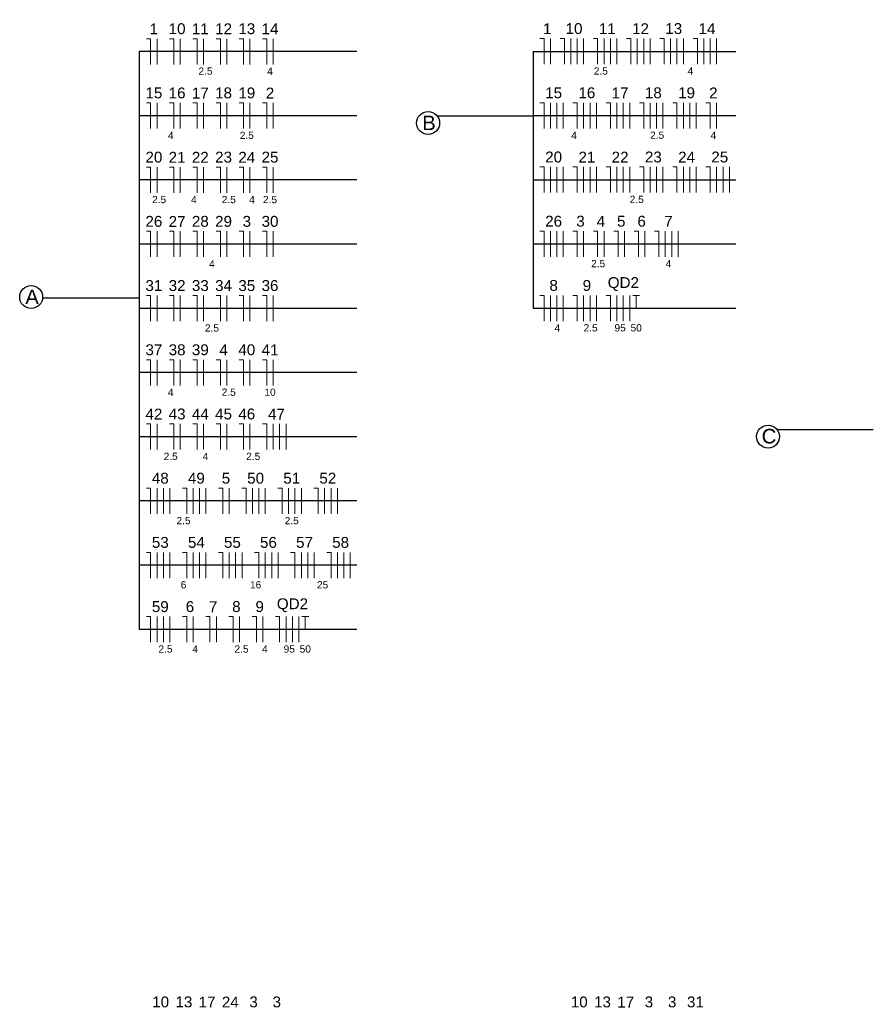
# Model space of a CAD drawing. Header units: millimetres. Extents: x 7 to 269, y 1 to 169.
# Tile 3 of 113: x 7.11 to 15.42, y 68.86 to 78.45. Entities that reach past the tile are written whole.
import ezdxf

# ---------------------------------------------------------------- set-up
doc = ezdxf.new("R2010")
doc.units = ezdxf.units.MM
doc.header["$MEASUREMENT"] = 0
doc.layers.add('Fiação - Marco Polo', color=3, linetype='Continuous', lineweight=9)
doc.layers.add('Linha de Chamada - Marco Polo', color=1, linetype='Continuous', lineweight=25)
doc.styles.add('Arial', font='arial.ttf')

msp = doc.modelspace()

# ---------------------------------------------------------------- linework, layer by layer
at = {"layer": 'Fiação - Marco Polo'}
for p, q in [((8.3461, 78.2603), (8.3878, 78.2603)), ((8.3878, 78.0103), (8.3878, 78.2603)), ((8.4503, 78.0103), (8.4503, 78.2603)), ((8.5722, 78.2603), (8.6139, 78.2603)), ((8.6139, 78.0103), (8.6139, 78.2603)), ((8.6764, 78.0103), (8.6764, 78.2603)), ((8.7984, 78.2603), (8.84, 78.2603)), ((8.84, 78.0103), (8.84, 78.2603)), ((8.9025, 78.0103), (8.9025, 78.2603)), ((9.0245, 78.2603), (9.0662, 78.2603)), ((9.0662, 78.0103), (9.0662, 78.2603)), ((9.1287, 78.0103), (9.1287, 78.2603)), ((9.2506, 78.2603), (9.2923, 78.2603)), ((9.2923, 78.0103), (9.2923, 78.2603)), ((9.3548, 78.0103), (9.3548, 78.2603)), ((9.4767, 78.2603), (9.5184, 78.2603)), ((9.5184, 78.0103), (9.5184, 78.2603)), ((9.5809, 78.0103), (9.5809, 78.2603)), ((12.1754, 78.2619), (12.2171, 78.2619)), ((12.2171, 78.0119), (12.2171, 78.2619)), ((12.2796, 78.0119), (12.2796, 78.2619)), ((12.374, 78.2619), (12.4156, 78.2619)), ((12.4156, 78.0119), (12.4156, 78.2619)), ((12.4781, 78.0119), (12.4781, 78.2619)), ((12.5406, 78.0119), (12.5406, 78.2619)), ((12.6031, 78.0119), (12.6031, 78.2619)), ((12.6975, 78.2619), (12.7392, 78.2619)), ((12.7392, 78.0119), (12.7392, 78.2619)), ((12.8017, 78.0119), (12.8017, 78.2619)), ((12.8642, 78.0119), (12.8642, 78.2619)), ((12.9267, 78.0119), (12.9267, 78.2619)), ((13.0211, 78.2619), (13.0628, 78.2619)), ((13.0628, 78.0119), (13.0628, 78.2619)), ((13.1253, 78.0119), (13.1253, 78.2619)), ((13.1878, 78.0119), (13.1878, 78.2619)), ((13.2503, 78.0119), (13.2503, 78.2619)), ((13.3447, 78.2619), (13.3863, 78.2619)), ((13.3863, 78.0119), (13.3863, 78.2619)), ((13.4488, 78.0119), (13.4488, 78.2619)), ((13.5113, 78.0119), (13.5113, 78.2619)), ((13.5738, 78.0119), (13.5738, 78.2619)), ((13.6682, 78.2619), (13.7099, 78.2619)), ((13.7099, 78.0119), (13.7099, 78.2619)), ((13.7724, 78.0119), (13.7724, 78.2619)), ((13.8349, 78.0119), (13.8349, 78.2619)), ((13.8974, 78.0119), (13.8974, 78.2619)), ((8.3461, 77.6353), (8.3878, 77.6353)), ((8.3878, 77.3853), (8.3878, 77.6353)), ((8.4503, 77.3853), (8.4503, 77.6353)), ((8.5722, 77.6353), (8.6139, 77.6353)), ((8.6139, 77.3853), (8.6139, 77.6353)), ((8.6764, 77.3853), (8.6764, 77.6353)), ((8.7984, 77.6353), (8.84, 77.6353)), ((8.84, 77.3853), (8.84, 77.6353)), ((8.9025, 77.3853), (8.9025, 77.6353)), ((9.0245, 77.6353), (9.0662, 77.6353)), ((9.0662, 77.3853), (9.0662, 77.6353)), ((9.1287, 77.3853), (9.1287, 77.6353)), ((9.2506, 77.6353), (9.2923, 77.6353)), ((9.2923, 77.3853), (9.2923, 77.6353)), ((9.3548, 77.3853), (9.3548, 77.6353)), ((9.4767, 77.6353), (9.5184, 77.6353)), ((9.5184, 77.3853), (9.5184, 77.6353)), ((9.5809, 77.3853), (9.5809, 77.6353)), ((12.1754, 77.6369), (12.2171, 77.6369)), ((12.2171, 77.3869), (12.2171, 77.6369)), ((12.2796, 77.3869), (12.2796, 77.6369)), ((12.3421, 77.3869), (12.3421, 77.6369)), ((12.4046, 77.3869), (12.4046, 77.6369)), ((12.499, 77.6369), (12.5406, 77.6369)), ((12.5406, 77.3869), (12.5406, 77.6369)), ((12.6031, 77.3869), (12.6031, 77.6369)), ((12.6656, 77.3869), (12.6656, 77.6369)), ((12.7281, 77.3869), (12.7281, 77.6369)), ((12.8225, 77.6369), (12.8642, 77.6369)), ((12.8642, 77.3869), (12.8642, 77.6369)), ((12.9267, 77.3869), (12.9267, 77.6369)), ((12.9892, 77.3869), (12.9892, 77.6369)), ((13.0517, 77.3869), (13.0517, 77.6369)), ((13.1461, 77.6369), (13.1878, 77.6369)), ((13.1878, 77.3869), (13.1878, 77.6369)), ((13.2503, 77.3869), (13.2503, 77.6369)), ((13.3128, 77.3869), (13.3128, 77.6369)), ((13.3753, 77.3869), (13.3753, 77.6369)), ((13.4697, 77.6369), (13.5113, 77.6369)), ((13.5113, 77.3869), (13.5113, 77.6369)), ((13.5738, 77.3869), (13.5738, 77.6369)), ((13.6363, 77.3869), (13.6363, 77.6369)), ((13.6988, 77.3869), (13.6988, 77.6369)), ((13.7932, 77.6369), (13.8349, 77.6369)), ((13.8349, 77.3869), (13.8349, 77.6369)), ((13.8974, 77.3869), (13.8974, 77.6369)), ((8.3461, 77.0103), (8.3878, 77.0103)), ((8.3878, 76.7603), (8.3878, 77.0103)), ((8.4503, 76.7603), (8.4503, 77.0103)), ((8.5722, 77.0103), (8.6139, 77.0103)), ((8.6139, 76.7603), (8.6139, 77.0103)), ((8.6764, 76.7603), (8.6764, 77.0103)), ((8.7984, 77.0103), (8.84, 77.0103)), ((8.84, 76.7603), (8.84, 77.0103)), ((8.9025, 76.7603), (8.9025, 77.0103)), ((9.0245, 77.0103), (9.0662, 77.0103)), ((9.0662, 76.7603), (9.0662, 77.0103)), ((9.1287, 76.7603), (9.1287, 77.0103)), ((9.2506, 77.0103), (9.2923, 77.0103)), ((9.2923, 76.7603), (9.2923, 77.0103)), ((9.3548, 76.7603), (9.3548, 77.0103)), ((9.4767, 77.0103), (9.5184, 77.0103)), ((9.5184, 76.7603), (9.5184, 77.0103)), ((9.5809, 76.7603), (9.5809, 77.0103)), ((12.1754, 77.0119), (12.2171, 77.0119)), ((12.2171, 76.7619), (12.2171, 77.0119)), ((12.2796, 76.7619), (12.2796, 77.0119)), ((12.3421, 76.7619), (12.3421, 77.0119)), ((12.4046, 76.7619), (12.4046, 77.0119)), ((12.499, 77.0119), (12.5406, 77.0119)), ((12.5406, 76.7619), (12.5406, 77.0119)), ((12.6031, 76.7619), (12.6031, 77.0119)), ((12.6656, 76.7619), (12.6656, 77.0119)), ((12.7281, 76.7619), (12.7281, 77.0119)), ((12.8225, 77.0119), (12.8642, 77.0119)), ((12.8642, 76.7619), (12.8642, 77.0119)), ((12.9267, 76.7619), (12.9267, 77.0119)), ((12.9892, 76.7619), (12.9892, 77.0119)), ((13.0517, 76.7619), (13.0517, 77.0119)), ((13.1461, 77.0119), (13.1878, 77.0119)), ((13.1878, 76.7619), (13.1878, 77.0119)), ((13.2503, 76.7619), (13.2503, 77.0119)), ((13.3128, 76.7619), (13.3128, 77.0119)), ((13.3753, 76.7619), (13.3753, 77.0119)), ((13.4697, 77.0119), (13.5113, 77.0119)), ((13.5113, 76.7619), (13.5113, 77.0119)), ((13.5738, 76.7619), (13.5738, 77.0119)), ((13.6363, 76.7619), (13.6363, 77.0119)), ((13.6988, 76.7619), (13.6988, 77.0119)), ((13.7932, 77.0119), (13.8349, 77.0119)), ((13.8349, 76.7619), (13.8349, 77.0119)), ((13.8974, 76.7619), (13.8974, 77.0119)), ((13.9599, 76.7619), (13.9599, 77.0119)), ((14.0224, 76.7619), (14.0224, 77.0119)), ((8.3461, 76.3853), (8.3878, 76.3853)), ((8.3878, 76.1353), (8.3878, 76.3853)), ((8.4503, 76.1353), (8.4503, 76.3853)), ((8.5722, 76.3853), (8.6139, 76.3853)), ((8.6139, 76.1353), (8.6139, 76.3853)), ((8.6764, 76.1353), (8.6764, 76.3853)), ((8.7984, 76.3853), (8.84, 76.3853)), ((8.84, 76.1353), (8.84, 76.3853)), ((8.9025, 76.1353), (8.9025, 76.3853)), ((9.0245, 76.3853), (9.0662, 76.3853)), ((9.0662, 76.1353), (9.0662, 76.3853)), ((9.1287, 76.1353), (9.1287, 76.3853)), ((9.2506, 76.3853), (9.2923, 76.3853)), ((9.2923, 76.1353), (9.2923, 76.3853)), ((9.3548, 76.1353), (9.3548, 76.3853)), ((9.4767, 76.3853), (9.5184, 76.3853)), ((9.5184, 76.1353), (9.5184, 76.3853)), ((9.5809, 76.1353), (9.5809, 76.3853)), ((12.1754, 76.3869), (12.2171, 76.3869)), ((12.2171, 76.1369), (12.2171, 76.3869)), ((12.2796, 76.1369), (12.2796, 76.3869)), ((12.3421, 76.1369), (12.3421, 76.3869)), ((12.4046, 76.1369), (12.4046, 76.3869)), ((12.499, 76.3869), (12.5406, 76.3869)), ((12.5406, 76.1369), (12.5406, 76.3869)), ((12.6031, 76.1369), (12.6031, 76.3869)), ((12.6975, 76.3869), (12.7392, 76.3869)), ((12.7392, 76.1369), (12.7392, 76.3869)), ((12.8017, 76.1369), (12.8017, 76.3869)), ((12.8961, 76.3869), (12.9378, 76.3869)), ((12.9378, 76.1369), (12.9378, 76.3869)), ((13.0003, 76.1369), (13.0003, 76.3869)), ((13.0947, 76.3869), (13.1363, 76.3869)), ((13.1363, 76.1369), (13.1363, 76.3869)), ((13.1988, 76.1369), (13.1988, 76.3869)), ((13.2932, 76.3869), (13.3349, 76.3869)), ((13.3349, 76.1369), (13.3349, 76.3869)), ((13.3974, 76.1369), (13.3974, 76.3869)), ((13.4599, 76.1369), (13.4599, 76.3869)), ((13.5224, 76.1369), (13.5224, 76.3869)), ((8.3461, 75.7603), (8.3878, 75.7603)), ((8.3878, 75.5103), (8.3878, 75.7603)), ((8.4503, 75.5103), (8.4503, 75.7603)), ((8.5722, 75.7603), (8.6139, 75.7603)), ((8.6139, 75.5103), (8.6139, 75.7603)), ((8.6764, 75.5103), (8.6764, 75.7603)), ((8.7984, 75.7603), (8.84, 75.7603)), ((8.84, 75.5103), (8.84, 75.7603)), ((8.9025, 75.5103), (8.9025, 75.7603)), ((9.0245, 75.7603), (9.0662, 75.7603)), ((9.0662, 75.5103), (9.0662, 75.7603)), ((9.1287, 75.5103), (9.1287, 75.7603)), ((9.2506, 75.7603), (9.2923, 75.7603)), ((9.2923, 75.5103), (9.2923, 75.7603)), ((9.3548, 75.5103), (9.3548, 75.7603)), ((9.4767, 75.7603), (9.5184, 75.7603)), ((9.5184, 75.5103), (9.5184, 75.7603)), ((9.5809, 75.5103), (9.5809, 75.7603)), ((12.1754, 75.7619), (12.2171, 75.7619)), ((12.2171, 75.5119), (12.2171, 75.7619)), ((12.2796, 75.5119), (12.2796, 75.7619)), ((12.3421, 75.5119), (12.3421, 75.7619)), ((12.4046, 75.5119), (12.4046, 75.7619)), ((12.499, 75.7619), (12.5406, 75.7619)), ((12.5406, 75.5119), (12.5406, 75.7619)), ((12.6031, 75.5119), (12.6031, 75.7619)), ((12.6656, 75.5119), (12.6656, 75.7619)), ((12.7281, 75.5119), (12.7281, 75.7619)), ((12.8225, 75.7619), (12.8642, 75.7619)), ((12.8642, 75.5119), (12.8642, 75.7619)), ((12.9267, 75.5119), (12.9267, 75.7619)), ((12.9892, 75.5119), (12.9892, 75.7619)), ((13.0517, 75.5119), (13.0517, 75.7619)), ((13.0809, 75.7619), (13.1475, 75.7619)), ((13.1142, 75.6369), (13.1142, 75.7619)), ((8.3461, 75.1353), (8.3878, 75.1353)), ((8.3878, 74.8853), (8.3878, 75.1353)), ((8.4503, 74.8853), (8.4503, 75.1353)), ((8.5722, 75.1353), (8.6139, 75.1353)), ((8.6139, 74.8853), (8.6139, 75.1353)), ((8.6764, 74.8853), (8.6764, 75.1353)), ((8.7984, 75.1353), (8.84, 75.1353)), ((8.84, 74.8853), (8.84, 75.1353)), ((8.9025, 74.8853), (8.9025, 75.1353)), ((9.0245, 75.1353), (9.0662, 75.1353)), ((9.0662, 74.8853), (9.0662, 75.1353)), ((9.1287, 74.8853), (9.1287, 75.1353)), ((9.2506, 75.1353), (9.2923, 75.1353)), ((9.2923, 74.8853), (9.2923, 75.1353)), ((9.3548, 74.8853), (9.3548, 75.1353)), ((9.4767, 75.1353), (9.5184, 75.1353)), ((9.5184, 74.8853), (9.5184, 75.1353)), ((9.5809, 74.8853), (9.5809, 75.1353)), ((8.3461, 74.5103), (8.3878, 74.5103)), ((8.3878, 74.2603), (8.3878, 74.5103)), ((8.4503, 74.2603), (8.4503, 74.5103)), ((8.5722, 74.5103), (8.6139, 74.5103)), ((8.6139, 74.2603), (8.6139, 74.5103)), ((8.6764, 74.2603), (8.6764, 74.5103)), ((8.7984, 74.5103), (8.84, 74.5103)), ((8.84, 74.2603), (8.84, 74.5103)), ((8.9025, 74.2603), (8.9025, 74.5103)), ((9.0245, 74.5103), (9.0662, 74.5103)), ((9.0662, 74.2603), (9.0662, 74.5103)), ((9.1287, 74.2603), (9.1287, 74.5103)), ((9.2506, 74.5103), (9.2923, 74.5103)), ((9.2923, 74.2603), (9.2923, 74.5103)), ((9.3548, 74.2603), (9.3548, 74.5103)), ((9.4767, 74.5103), (9.5184, 74.5103)), ((9.5184, 74.2603), (9.5184, 74.5103)), ((9.5809, 74.2603), (9.5809, 74.5103)), ((9.6434, 74.2603), (9.6434, 74.5103)), ((9.7059, 74.2603), (9.7059, 74.5103)), ((8.3461, 73.8853), (8.3878, 73.8853)), ((8.3878, 73.6353), (8.3878, 73.8853)), ((8.4503, 73.6353), (8.4503, 73.8853)), ((8.5128, 73.6353), (8.5128, 73.8853)), ((8.5753, 73.6353), (8.5753, 73.8853)), ((8.6972, 73.8853), (8.7389, 73.8853)), ((8.7389, 73.6353), (8.7389, 73.8853)), ((8.8014, 73.6353), (8.8014, 73.8853)), ((8.8639, 73.6353), (8.8639, 73.8853)), ((8.9264, 73.6353), (8.9264, 73.8853)), ((9.0484, 73.8853), (9.09, 73.8853)), ((9.09, 73.6353), (9.09, 73.8853)), ((9.1525, 73.6353), (9.1525, 73.8853)), ((9.2745, 73.8853), (9.3162, 73.8853)), ((9.3162, 73.6353), (9.3162, 73.8853)), ((9.3787, 73.6353), (9.3787, 73.8853)), ((9.4412, 73.6353), (9.4412, 73.8853)), ((9.5037, 73.6353), (9.5037, 73.8853)), ((9.6256, 73.8853), (9.6673, 73.8853)), ((9.6673, 73.6353), (9.6673, 73.8853)), ((9.7298, 73.6353), (9.7298, 73.8853)), ((9.7923, 73.6353), (9.7923, 73.8853)), ((9.8548, 73.6353), (9.8548, 73.8853)), ((9.9767, 73.8853), (10.0184, 73.8853)), ((10.0184, 73.6353), (10.0184, 73.8853)), ((10.0809, 73.6353), (10.0809, 73.8853)), ((10.1434, 73.6353), (10.1434, 73.8853)), ((10.2059, 73.6353), (10.2059, 73.8853)), ((8.3461, 73.2603), (8.3878, 73.2603)), ((8.3878, 73.0103), (8.3878, 73.2603)), ((8.4503, 73.0103), (8.4503, 73.2603)), ((8.5128, 73.0103), (8.5128, 73.2603)), ((8.5753, 73.0103), (8.5753, 73.2603)), ((8.6972, 73.2603), (8.7389, 73.2603)), ((8.7389, 73.0103), (8.7389, 73.2603)), ((8.8014, 73.0103), (8.8014, 73.2603)), ((8.8639, 73.0103), (8.8639, 73.2603)), ((8.9264, 73.0103), (8.9264, 73.2603)), ((9.0484, 73.2603), (9.09, 73.2603)), ((9.09, 73.0103), (9.09, 73.2603)), ((9.1525, 73.0103), (9.1525, 73.2603)), ((9.215, 73.0103), (9.215, 73.2603)), ((9.2775, 73.0103), (9.2775, 73.2603)), ((9.3995, 73.2603), (9.4412, 73.2603)), ((9.4412, 73.0103), (9.4412, 73.2603)), ((9.5037, 73.0103), (9.5037, 73.2603)), ((9.5662, 73.0103), (9.5662, 73.2603)), ((9.6287, 73.0103), (9.6287, 73.2603)), ((9.7506, 73.2603), (9.7923, 73.2603)), ((9.7923, 73.0103), (9.7923, 73.2603)), ((9.8548, 73.0103), (9.8548, 73.2603)), ((9.9173, 73.0103), (9.9173, 73.2603)), ((9.9798, 73.0103), (9.9798, 73.2603)), ((10.1017, 73.2603), (10.1434, 73.2603)), ((10.1434, 73.0103), (10.1434, 73.2603)), ((10.2059, 73.0103), (10.2059, 73.2603)), ((10.2684, 73.0103), (10.2684, 73.2603)), ((10.3309, 73.0103), (10.3309, 73.2603)), ((8.3461, 72.6353), (8.3878, 72.6353)), ((8.3878, 72.3853), (8.3878, 72.6353)), ((8.4503, 72.3853), (8.4503, 72.6353)), ((8.5128, 72.3853), (8.5128, 72.6353)), ((8.5753, 72.3853), (8.5753, 72.6353)), ((8.6972, 72.6353), (8.7389, 72.6353)), ((8.7389, 72.3853), (8.7389, 72.6353)), ((8.8014, 72.3853), (8.8014, 72.6353)), ((8.9234, 72.6353), (8.965, 72.6353)), ((8.965, 72.3853), (8.965, 72.6353)), ((9.0275, 72.3853), (9.0275, 72.6353)), ((9.1495, 72.6353), (9.1912, 72.6353)), ((9.1912, 72.3853), (9.1912, 72.6353)), ((9.2537, 72.3853), (9.2537, 72.6353)), ((9.3756, 72.6353), (9.4173, 72.6353)), ((9.4173, 72.3853), (9.4173, 72.6353)), ((9.4798, 72.3853), (9.4798, 72.6353)), ((9.6017, 72.6353), (9.6434, 72.6353)), ((9.6434, 72.3853), (9.6434, 72.6353)), ((9.7059, 72.3853), (9.7059, 72.6353)), ((9.7684, 72.3853), (9.7684, 72.6353)), ((9.8309, 72.3853), (9.8309, 72.6353)), ((9.8601, 72.6353), (9.9267, 72.6353)), ((9.8934, 72.5103), (9.8934, 72.6353))]:
    msp.add_line(p, q, dxfattribs=at)
at = {"layer": 'Linha de Chamada - Marco Polo'}
for p, q in [((10.3934, 78.1353), (8.2752, 78.1353)), ((8.2752, 78.1353), (8.2752, 72.5103)), ((12.1129, 78.1369), (14.0849, 78.1369)), ((12.1129, 78.1369), (12.1129, 77.5119)), ((12.1129, 78.1369), (12.1129, 76.8869)), ((12.1129, 78.1369), (12.1129, 76.2619)), ((12.1129, 78.1369), (12.1129, 75.6369)), ((10.3934, 77.5103), (8.2752, 77.5103)), ((11.1767, 77.5078), (12.1132, 77.5078)), ((12.1129, 77.5119), (14.0849, 77.5119)), ((10.3934, 76.8853), (8.2752, 76.8853)), ((12.1129, 76.8869), (14.0849, 76.8869)), ((10.3934, 76.2603), (8.2752, 76.2603)), ((12.1129, 76.2619), (14.0849, 76.2619)), ((7.3387, 75.7382), (8.2752, 75.7382)), ((10.3934, 75.6353), (8.2752, 75.6353)), ((12.1129, 75.6369), (14.0849, 75.6369)), ((10.3934, 75.0103), (8.2752, 75.0103)), ((10.3934, 74.3853), (8.2752, 74.3853)), ((14.4864, 74.4562), (15.4229, 74.4562)), ((10.3934, 73.7603), (8.2752, 73.7603)), ((10.3934, 73.1353), (8.2752, 73.1353)), ((10.3934, 72.5103), (8.2752, 72.5103))]:
    msp.add_line(p, q, dxfattribs=at)
for centre in [(11.0889, 77.4389), (7.2244, 75.745), (14.3986, 74.3873)]:
    msp.add_circle(centre, 0.1116, dxfattribs=at)

# ---------------------------------------------------------------- texts
at = {"layer": 'Fiação - Marco Polo', "attachment_point": 8, "line_spacing_factor": 0.798, "style": 'Arial'}
for s, insert, char_height, width in [('1', (8.4192, 78.3028), 0.1059, 0.12708), ('10', (8.6452, 78.3028), 0.1059, 0.25416), ('11', (8.8712, 78.3028), 0.1059, 0.25416), ('12', (9.0972, 78.3028), 0.1059, 0.25416), ('13', (9.3237, 78.3028), 0.1059, 0.25416), ('14', (9.5497, 78.3028), 0.1059, 0.25416), ('1', (12.2485, 78.3042), 0.1059, 0.12708), ('10', (12.5095, 78.3042), 0.1059, 0.25416), ('11', (12.833, 78.3042), 0.1059, 0.25416), ('12', (13.1565, 78.3042), 0.1059, 0.25416), ('13', (13.48, 78.3042), 0.1059, 0.25416), ('14', (13.8035, 78.3042), 0.1059, 0.25416), ('2.5', (8.9217, 77.9082), 0.0706, 0.25416), ('4', (9.5497, 77.9082), 0.0706, 0.08472), ('2.5', (12.7705, 77.9096), 0.0706, 0.25416), ('4', (13.642, 77.9096), 0.0706, 0.08472), ('15', (8.4192, 77.6778), 0.1059, 0.25416), ('16', (8.6452, 77.6778), 0.1059, 0.25416), ('17', (8.8712, 77.6778), 0.1059, 0.25416), ('18', (9.0972, 77.6778), 0.1059, 0.25416), ('19', (9.3237, 77.6778), 0.1059, 0.25416), ('2', (9.5497, 77.6778), 0.1059, 0.12708), ('15', (12.311, 77.6792), 0.1059, 0.25416), ('16', (12.6345, 77.6792), 0.1059, 0.25416), ('17', (12.958, 77.6792), 0.1059, 0.25416), ('18', (13.2815, 77.6792), 0.1059, 0.25416), ('19', (13.605, 77.6792), 0.1059, 0.25416), ('2', (13.866, 77.6792), 0.1059, 0.12708), ('4', (8.5827, 77.2832), 0.0706, 0.08472), ('2.5', (9.3237, 77.2832), 0.0706, 0.25416), ('4', (12.5095, 77.2846), 0.0706, 0.08472), ('2.5', (13.3185, 77.2846), 0.0706, 0.25416), ('4', (13.866, 77.2846), 0.0706, 0.08472), ('20', (8.4192, 77.0528), 0.1059, 0.25416), ('21', (8.6452, 77.0528), 0.1059, 0.25416), ('22', (8.8712, 77.0528), 0.1059, 0.25416), ('23', (9.0972, 77.0528), 0.1059, 0.25416), ('24', (9.3237, 77.0528), 0.1059, 0.25416), ('25', (9.5497, 77.0528), 0.1059, 0.25416), ('20', (12.311, 77.0542), 0.1059, 0.25416), ('21', (12.6345, 77.0542), 0.1059, 0.25416), ('22', (12.958, 77.0542), 0.1059, 0.25416), ('23', (13.2815, 77.0542), 0.1059, 0.25416), ('24', (13.605, 77.0542), 0.1059, 0.25416), ('25', (13.9285, 77.0542), 0.1059, 0.25416), ('2.5', (8.4697, 76.6582), 0.0706, 0.25416), ('4', (8.8087, 76.6582), 0.0706, 0.08472), ('2.5', (9.1477, 76.6582), 0.0706, 0.25416), ('4', (9.3742, 76.6582), 0.0706, 0.08472), ('2.5', (9.5497, 76.6582), 0.0706, 0.25416), ('2.5', (13.1195, 76.6596), 0.0706, 0.25416), ('26', (8.4192, 76.4278), 0.1059, 0.25416), ('27', (8.6452, 76.4278), 0.1059, 0.25416), ('28', (8.8712, 76.4278), 0.1059, 0.25416), ('29', (9.0972, 76.4278), 0.1059, 0.25416), ('3', (9.3237, 76.4278), 0.1059, 0.12708), ('30', (9.5497, 76.4278), 0.1059, 0.25416), ('26', (12.311, 76.4292), 0.1059, 0.25416), ('3', (12.572, 76.4292), 0.1059, 0.12708), ('4', (12.7705, 76.4292), 0.1059, 0.12708), ('5', (12.969, 76.4292), 0.1059, 0.12708), ('6', (13.1675, 76.4292), 0.1059, 0.12708), ('7', (13.4285, 76.4292), 0.1059, 0.12708), ('4', (8.9842, 76.0332), 0.0706, 0.08472), ('2.5', (12.7445, 76.0346), 0.0706, 0.25416), ('4', (13.4285, 76.0346), 0.0706, 0.08472), ('31', (8.4192, 75.8028), 0.1059, 0.25416), ('32', (8.6452, 75.8028), 0.1059, 0.25416), ('33', (8.8712, 75.8028), 0.1059, 0.25416), ('34', (9.0972, 75.8028), 0.1059, 0.25416), ('35', (9.3237, 75.8028), 0.1059, 0.25416), ('36', (9.5497, 75.8028), 0.1059, 0.25416), ('8', (12.311, 75.8042), 0.1059, 0.12708), ('9', (12.6345, 75.8042), 0.1059, 0.12708), ('QD2', (12.9895, 75.8042), 0.1059, 0.38124), ('2.5', (8.9842, 75.4082), 0.0706, 0.25416), ('4', (12.3475, 75.4096), 0.0706, 0.08472), ('2.5', (12.671, 75.4096), 0.0706, 0.25416), ('95', (12.958, 75.4096), 0.0706, 0.16944), ('50', (13.1145, 75.4096), 0.0706, 0.16944), ('37', (8.4192, 75.1778), 0.1059, 0.25416), ('38', (8.6452, 75.1778), 0.1059, 0.25416), ('39', (8.8712, 75.1778), 0.1059, 0.25416), ('4', (9.0972, 75.1778), 0.1059, 0.12708), ('40', (9.3237, 75.1778), 0.1059, 0.25416), ('41', (9.5497, 75.1778), 0.1059, 0.25416), ('4', (8.5827, 74.7832), 0.0706, 0.08472), ('2.5', (9.1477, 74.7832), 0.0706, 0.25416), ('10', (9.5497, 74.7832), 0.0706, 0.16944), ('42', (8.4192, 74.5528), 0.1059, 0.25416), ('43', (8.6452, 74.5528), 0.1059, 0.25416), ('44', (8.8712, 74.5528), 0.1059, 0.25416), ('45', (9.0972, 74.5528), 0.1059, 0.25416), ('46', (9.3237, 74.5528), 0.1059, 0.25416), ('47', (9.6122, 74.5528), 0.1059, 0.25416), ('2.5', (8.5827, 74.1582), 0.0706, 0.25416), ('4', (8.9217, 74.1582), 0.0706, 0.08472), ('2.5', (9.3862, 74.1582), 0.0706, 0.25416), ('48', (8.4817, 73.9278), 0.1059, 0.25416), ('49', (8.8327, 73.9278), 0.1059, 0.25416), ('5', (9.1212, 73.9278), 0.1059, 0.12708), ('50', (9.4097, 73.9278), 0.1059, 0.25416), ('51', (9.7612, 73.9278), 0.1059, 0.25416), ('52', (10.1122, 73.9278), 0.1059, 0.25416), ('2.5', (8.7077, 73.5332), 0.0706, 0.25416), ('2.5', (9.7612, 73.5332), 0.0706, 0.25416), ('53', (8.4817, 73.3028), 0.1059, 0.25416), ('54', (8.8327, 73.3028), 0.1059, 0.25416), ('55', (9.1837, 73.3028), 0.1059, 0.25416), ('56', (9.5347, 73.3028), 0.1059, 0.25416), ('57', (9.8862, 73.3028), 0.1059, 0.25416), ('58', (10.2372, 73.3028), 0.1059, 0.25416), ('6', (8.7077, 72.9082), 0.0706, 0.08472), ('16', (9.4097, 72.9082), 0.0706, 0.16944), ('25', (10.0617, 72.9082), 0.0706, 0.16944), ('59', (8.4817, 72.6778), 0.1059, 0.25416), ('6', (8.7702, 72.6778), 0.1059, 0.12708), ('7', (8.9962, 72.6778), 0.1059, 0.12708), ('8', (9.2222, 72.6778), 0.1059, 0.12708), ('9', (9.4487, 72.6778), 0.1059, 0.12708), ('QD2', (9.7682, 72.6778), 0.1059, 0.38124), ('2.5', (8.5322, 72.2832), 0.0706, 0.25416), ('4', (8.8207, 72.2832), 0.0706, 0.08472), ('2.5', (9.2727, 72.2832), 0.0706, 0.25416), ('4', (9.4992, 72.2832), 0.0706, 0.08472), ('95', (9.7372, 72.2832), 0.0706, 0.16944), ('50', (9.8932, 72.2832), 0.0706, 0.16944), ('10', (8.485, 68.8301), 0.1059, 0.25416), ('13', (8.711, 68.8301), 0.1059, 0.25416), ('17', (8.937, 68.8301), 0.1059, 0.25416), ('24', (9.163, 68.8301), 0.1059, 0.25416), ('3', (9.3895, 68.8301), 0.1059, 0.12708), ('3', (9.6155, 68.8301), 0.1059, 0.12708), ('10', (12.5601, 68.8299), 0.1059, 0.25416), ('13', (12.7866, 68.8299), 0.1059, 0.25416), ('17', (13.0126, 68.8299), 0.1059, 0.25416), ('3', (13.2386, 68.8299), 0.1059, 0.12708), ('3', (13.4646, 68.8299), 0.1059, 0.12708), ('31', (13.6911, 68.8299), 0.1059, 0.25416)]:
    msp.add_mtext(s, dxfattribs=dict(at, insert=insert, char_height=char_height, width=width))
at = {"layer": 'Linha de Chamada - Marco Polo', "char_height": 0.1412, "width": 0.50832, "attachment_point": 8, "line_spacing_factor": 0.798, "style": 'Arial'}
for s, insert in [('B', (11.0977, 77.37)), ('A', (7.2331, 75.6761)), ('C', (14.4074, 74.3184))]:
    msp.add_mtext(s, dxfattribs=dict(at, insert=insert))

doc.saveas('drawing.dxf')
